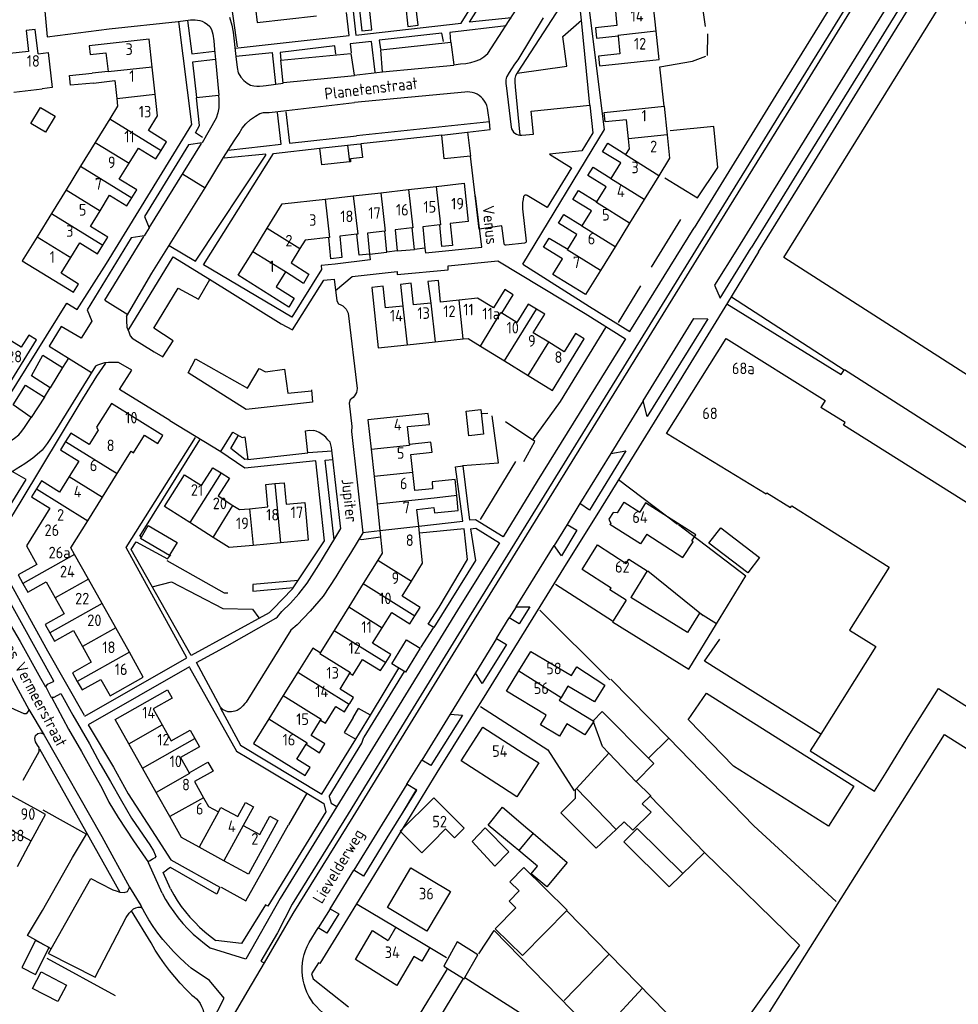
# Model space of a CAD drawing. Header units: metres. Extents: x 233874 to 239264, y 443832 to 448222.
# Tile 116 of 195: x 236666 to 236869, y 445276 to 445488. Entities that reach past the tile are written whole.
import ezdxf

# ---------------------------------------------------------------- set-up
doc = ezdxf.new("R2010")
doc.units = ezdxf.units.M
doc.header["$MEASUREMENT"] = 0
for name, color, linetype in [('BIJGEBOUW', 4, 'Continuous'), ('DAKRAND', 4, 'Continuous'), ('DAKRAND-BYG', 4, 'Continuous'), ('HEG', 253, 'Continuous'), ('HEK', 253, 'Continuous'), ('HOOFDGEBOUW', 4, 'Continuous'), ('HUISNUMMER', 253, 'Continuous'), ('KANTVERH', 253, 'Continuous'), ('OVLIJNOBJ', 253, 'Continuous'), ('RASTER', 253, 'Continuous'), ('STRAATNAAM', 253, 'Continuous'), ('TUSSENMUUR', 253, 'Continuous')]:
    doc.layers.add(name, color=color, linetype=linetype)
doc.styles.get("Standard").update_dxf_attribs({"font": 'iso.shx'})

msp = doc.modelspace()

# ---------------------------------------------------------------- linework, layer by layer
at = {"layer": 'BIJGEBOUW'}
msp.add_lwpolyline([(236772.87, 445309.72), (236767.43, 445314.21), (236770.55, 445318.08), (236775.98, 445313.44)], dxfattribs=at)
at = {"layer": 'DAKRAND'}
for p, q in [((236816.79, 445357.73), (236813.92, 445359.5)), ((236782.8, 445341.18), (236790.11, 445336.73)), ((236786.5, 445322.1), (236793.53, 445329.74)), ((236747.47, 445292.13), (236754.8, 445287.74))]:
    msp.add_line(p, q, dxfattribs=at)
for points in [[(236670.17, 445480.84), (236672.37, 445481.09), (236673.22, 445473.53), (236671.03, 445473.26)], [(236682.14, 445474.53), (236677.22, 445474.06), (236676.98, 445476.17), (236681.9, 445476.68)], [(236760.66, 445385.39), (236760.31, 445388.89), (236755.34, 445388.35), (236755.43, 445386.89)], [(236755.69, 445382.82), (236755.85, 445381.65), (236760.98, 445382.21), (236760.66, 445385.39)], [(236801.7, 445377.09), (236809.51, 445371.99), (236811.7, 445375.44), (236811.43, 445375.6), (236812.28, 445376.94), (236801.47, 445383.8), (236800.24, 445381.85)], [(236795.37, 445381.67), (236794.43, 445381.72), (236793.51, 445380.31), (236793.92, 445379.39)], [(236854.07, 445369.97), (236845.51, 445356.35), (236851.18, 445352.78), (236839.29, 445333.88)], [(236797.23, 445362.81), (236794.31, 445358.11), (236810.78, 445347.9), (236816.79, 445357.73)], [(236813.92, 445359.5), (236813.11, 445360.01), (236810.51, 445355.79), (236798.23, 445363.36)], [(236839.29, 445333.88), (236837.02, 445330.29), (236850.89, 445321.57), (236853.41, 445325.57), (236858.57, 445333.9), (236864.76, 445343.76), (236922.44, 445307.21), (236931.23, 445321.18), (236937.23, 445317.41), (236942.61, 445325.97), (236935.32, 445330.56)], [(236736.38, 445338.66), (236737.41, 445340.31), (236737.54, 445340.51)], [(236790.11, 445336.73), (236792.06, 445338.75), (236802.08, 445328.67)], [(236790.18, 445336.55), (236788.3, 445333.73), (236784.47, 445336.09), (236782.87, 445333.41), (236778.74, 445335.87), (236779.62, 445337.35), (236780, 445337.99)], [(236793.53, 445329.74), (236792.16, 445331.16), (236790.18, 445336.55)], [(236774.99, 445329.79), (236778.35, 445327.64), (236773.66, 445320.34), (236770.3, 445322.5)], [(236802.08, 445328.67), (236803.22, 445327.52), (236799.43, 445323.63)], [(236799.43, 445323.63), (236802.58, 445320.57), (236802.44, 445320.44)], [(236795.08, 445313.29), (236790.78, 445309.25), (236783.15, 445316.89), (236786.31, 445320), (236786.31, 445321.89), (236786.5, 445322.1)], [(236802.44, 445320.44), (236800.74, 445318.83), (236802.69, 445316.99), (236798.68, 445313.09), (236796.84, 445314.94), (236795.08, 445313.29)], [(236755.35, 445310.49), (236758.22, 445313.39), (236760.13, 445311.45)], [(236754.8, 445287.74), (236753.08, 445284.82), (236751.41, 445285.8)]]:
    msp.add_lwpolyline(points, dxfattribs=at)
at = {"layer": 'DAKRAND-BYG'}
for p, q in [((236757.4, 445463.28), (236762.99, 445463.88)), ((236762.99, 445463.88), (236763.61, 445458.72)), ((236731.07, 445460.42), (236737.06, 445461.08)), ((236692.51, 445376.45), (236693.98, 445378.95)), ((236738.27, 445337.48), (236739.44, 445339.42)), ((236741.99, 445337.96), (236739.44, 445339.42)), ((236738.86, 445332.79), (236741.99, 445337.96)), ((236775.98, 445313.44), (236777.13, 445312.46)), ((236774.03, 445308.76), (236772.87, 445309.72))]:
    msp.add_line(p, q, dxfattribs=at)
for points in [[(236670.71, 445469.27), (236673.86, 445467.38), (236671.78, 445463.91), (236668.63, 445465.79), (236670.71, 445469.27)], [(236763.61, 445458.72), (236757.93, 445458.18), (236757.4, 445463.28)], [(236737.46, 445457.5), (236731.48, 445456.86), (236731.07, 445460.42)], [(236737.06, 445461.08), (236739.09, 445461.3), (236739.95, 445461.39)], [(236739.95, 445461.39), (236740.27, 445458.43), (236737.67, 445458.18), (236737.72, 445457.53), (236737.46, 445457.5)], [(236765.82, 445404), (236766.41, 445398.65), (236763.29, 445398.31), (236762.7, 445403.66), (236765.82, 445404)], [(236693.98, 445378.95), (236700.21, 445375.28), (236698.68, 445372.69)], [(236815.15, 445375.11), (236817.7, 445378.43), (236826.07, 445372.01), (236823.52, 445368.68), (236815.15, 445375.11)], [(236698.68, 445372.69), (236698.55, 445372.47), (236692.32, 445376.14), (236692.51, 445376.45)], [(236746.59, 445349.08), (236749.77, 445354.25), (236752.73, 445352.43), (236749.54, 445347.26), (236746.59, 445349.08)], [(236738.27, 445337.48), (236736.35, 445334.2), (236738.86, 445332.79)], [(236766.82, 445313.61), (236771.88, 445308.44), (236768.89, 445305.35), (236763.96, 445310.7), (236766.82, 445313.61)], [(236777.13, 445312.46), (236784.51, 445306.13), (236780.12, 445300.86), (236776.73, 445303.7), (236778.1, 445305.34), (236774.03, 445308.76)], [(236768.97, 445291.82), (236774.88, 445286.04), (236784.54, 445295.81), (236775.12, 445305.03), (236772.11, 445301.97), (236774.13, 445299.98), (236771.94, 445297.76), (236773.41, 445296.32), (236768.97, 445291.82)], [(236669.65, 445281.91), (236672.6, 445287.76), (236669.6, 445289.27), (236666.65, 445283.42), (236669.65, 445281.91)], [(236674.45, 445276.08), (236668.97, 445278.93), (236670.84, 445282.52), (236676.32, 445279.66), (236674.45, 445276.08)]]:
    msp.add_lwpolyline(points, dxfattribs=at)
at = {"layer": 'HEG'}
for p, q in [((236802.75, 445434.72), (236809.07, 445445.05)), ((236800.35, 445430.73), (236795.54, 445422.78)), ((236808.55, 445379.17), (236823.12, 445368.08)), ((236801.93, 445369.16), (236813.92, 445359.5)), ((236781.99, 445366.27), (236794.32, 445358.32)), ((236778.59, 445360.62), (236793.76, 445345.61)), ((236752.87, 445352.57), (236755.59, 445356.81)), ((236677.6, 445307.18), (236680.65, 445312.24)), ((236672.08, 445285.45), (236686.82, 445277.43)), ((236748.52, 445266.59), (236758.6, 445282.99))]:
    msp.add_line(p, q, dxfattribs=at)
for points in [[(236805.58, 445454.03), (236812.65, 445449.72), (236817.07, 445456.25), (236816.21, 445465.14), (236806.78, 445464.17)], [(236698, 445371.38), (236710.39, 445364.42), (236711.17, 445364.41)], [(236765.78, 445339.83), (236780.33, 445330.45), (236786.01, 445321.59)]]:
    msp.add_lwpolyline(points, dxfattribs=at)
at = {"layer": 'HEK'}
for p, q in [((236814.85, 445485.19), (236814.73, 445480.51)), ((236819.99, 445428.35), (236844.35, 445412.57)), ((236771.2, 445401.41), (236777.11, 445397.43)), ((236765.78, 445380.22), (236773.44, 445392.74)), ((236795.63, 445388.91), (236808.34, 445379.26)), ((236728.26, 445321.08), (236724.3, 445314.25)), ((236671.21, 445317.52), (236680.65, 445312.24)), ((236671.11, 445295.78), (236677.6, 445307.18)), ((236739.14, 445297.13), (236747.47, 445292.13)), ((236784.4, 445295.67), (236816.54, 445262.87)), ((236754.8, 445287.74), (236758.4, 445285.59)), ((236783.86, 445276.32), (236793.48, 445286.26)), ((236791.26, 445268.71), (236800.77, 445278.99))]:
    msp.add_line(p, q, dxfattribs=at)
for points in [[(236713.32, 445515.01), (236708.68, 445514.57), (236713.18, 445482.33)], [(236788.57, 445499.58), (236812.15, 445502.05), (236814.33, 445486.74)], [(236805.45, 445469.52), (236804.55, 445478.02), (236811.58, 445479.23), (236814.48, 445480.3)], [(236777.11, 445397.43), (236783.06, 445405.74), (236792.87, 445421.74)], [(236761.86, 445391.88), (236769.65, 445392.5), (236768.3, 445402.6)], [(236766.01, 445403.12), (236767.33, 445403.22), (236767.38, 445403.19)], [(236775.13, 445392.74), (236777.54, 445397.1), (236777.11, 445397.43)], [(236802.44, 445320.44), (236814.2, 445308.26), (236834.7, 445288.31), (236816.58, 445262.93), (236816.54, 445262.87)], [(236814.25, 445308.36), (236806.54, 445300.86), (236796.75, 445310.58), (236799.63, 445313.5), (236809.47, 445303.73)], [(236672.99, 445287.47), (236667.89, 445290.35), (236671.11, 445295.78)], [(236765.45, 445286.37), (236768.73, 445291.42), (236796.61, 445262.89)]]:
    msp.add_lwpolyline(points, dxfattribs=at)
at = {"layer": 'HOOFDGEBOUW'}
for p, q in [((236803.73, 445485.71), (236803.08, 445491.69)), ((236685.3, 445477.05), (236681.9, 445476.68)), ((236695.5, 445472.11), (236694.85, 445477.93)), ((236664.92, 445472.56), (236671.03, 445473.26)), ((236805.45, 445469.52), (236806.1, 445463.34)), ((236685.69, 445466.82), (236682.53, 445461.69)), ((236682.53, 445461.69), (236679.38, 445456.59)), ((236806.1, 445463.34), (236806.63, 445458.32)), ((236806.63, 445458.32), (236804.29, 445454.51)), ((236679.38, 445456.59), (236676.22, 445451.45)), ((236804.29, 445454.51), (236801.15, 445449.4)), ((236676.22, 445451.45), (236673.08, 445446.37)), ((236744.26, 445450.83), (236750.22, 445451.51)), ((236750.22, 445451.51), (236756.18, 445452.18)), ((236756.18, 445452.18), (236762.27, 445452.88)), ((236762.27, 445452.88), (236763.12, 445444.59)), ((236732.21, 445449.46), (236738.3, 445450.16)), ((236738.3, 445450.16), (236744.26, 445450.83)), ((236801.15, 445449.4), (236798, 445444.28)), ((236673.08, 445446.37), (236669.98, 445441.33)), ((236716.55, 445438.05), (236719.68, 445443.15)), ((236798, 445444.28), (236794.86, 445439.17)), ((236794.86, 445439.17), (236791.72, 445434.05)), ((236755.97, 445418.59), (236762.04, 445419.23)), ((236749.9, 445417.95), (236755.97, 445418.59)), ((236765.75, 445417.71), (236770.99, 445414.48)), ((236770.99, 445414.48), (236776.11, 445411.33)), ((236840.26, 445405.96), (236839.31, 445404.46)), ((236696.05, 445396.67), (236697.11, 445398.37)), ((236742.15, 445395.41), (236742.79, 445389.49)), ((236684.07, 445385.03), (236687.26, 445390.16)), ((236742.79, 445389.49), (236743.43, 445383.55)), ((236680.91, 445379.97), (236684.07, 445385.03)), ((236743.43, 445383.55), (236744.04, 445377.87)), ((236708, 445376.35), (236702.94, 445379.56)), ((236722.57, 445375.19), (236716.64, 445374.63)), ((236728.57, 445375.75), (236722.57, 445375.19)), ((236681.06, 445367.33), (236678.08, 445372.65)), ((236743.59, 445371.43), (236740.45, 445366.4)), ((236684.01, 445362.09), (236681.06, 445367.33)), ((236740.45, 445366.4), (236737.3, 445361.36)), ((236686.95, 445356.84), (236684.01, 445362.09)), ((236737.3, 445361.36), (236734.13, 445356.27)), ((236689.92, 445351.54), (236686.95, 445356.84)), ((236734.13, 445356.27), (236731.11, 445351.42)), ((236744.2, 445347.58), (236745.29, 445349.31)), ((236726.3, 445347.24), (236723.16, 445342.2)), ((236784.67, 445344.26), (236783.18, 445341.81)), ((236723.16, 445342.2), (236720.02, 445337.16)), ((236783.18, 445341.81), (236782.8, 445341.18)), ((236692.75, 445326.54), (236689.8, 445331.78)), ((236695.71, 445321.28), (236692.75, 445326.54)), ((236698.66, 445316.04), (236695.71, 445321.28)), ((236671.79, 445316.53), (236670.13, 445317.43)), ((236668.69, 445310.83), (236671.79, 445316.53)), ((236760.13, 445311.45), (236762.24, 445313.55)), ((236665.7, 445305.3), (236668.69, 445310.83)), ((236710.32, 445306.53), (236704.98, 445309.46)), ((236742.43, 445291.45), (236745.82, 445289.32)), ((236747.47, 445292.13), (236745.82, 445289.32)), ((236762.41, 445281.26), (236765.18, 445286.21)), ((236762.41, 445281.26), (236785.44, 445266.63))]:
    msp.add_line(p, q, dxfattribs=at)
for points in [[(236744.77, 445499.45), (236738.7, 445498.78), (236740.12, 445485.78), (236742.32, 445486.03), (236741.82, 445490.63), (236745.69, 445491.05)], [(236907.89, 445463.2), (236898.71, 445448.39), (236900.53, 445447.22), (236898.18, 445443.42), (236896.32, 445444.61), (236877.47, 445414.17), (236883.53, 445410.28), (236880.47, 445405.34), (236831.33, 445436.82), (236870.19, 445499.58), (236878.36, 445494.34), (236874.63, 445488.33), (236872.07, 445489.97), (236870.55, 445487.52), (236879.63, 445481.7), (236886.17, 445492.26), (236896.33, 445485.97)], [(236716.82, 445493.7), (236717.49, 445487.59), (236730.37, 445489.02)], [(236745.69, 445491.05), (236749.56, 445491.47), (236750.08, 445486.76), (236752.29, 445487), (236751.77, 445491.78)], [(236794.85, 445490.74), (236795.26, 445486.95), (236790.6, 445486.44), (236790.84, 445484.22), (236795.5, 445484.73)], [(236670.17, 445480.84), (236669.57, 445486.1), (236667.62, 445485.88), (236668.14, 445481.34), (236664.08, 445480.88)], [(236795.5, 445484.73), (236795.92, 445480.82), (236791.27, 445480.32), (236791.49, 445478.22), (236804.39, 445479.62), (236803.73, 445485.71)], [(236694.85, 445477.93), (236694.17, 445484.01), (236681.24, 445482.57), (236681.45, 445480.7), (236684.85, 445481.08), (236685.3, 445477.05)], [(236682.14, 445474.53), (236686.73, 445475.05), (236687.17, 445471.18)], [(236687.17, 445471.18), (236687.35, 445469.52), (236685.69, 445466.82)], [(236696.77, 445459.97), (236697.93, 445461.84), (236694.05, 445464.24), (236696.02, 445467.44), (236695.5, 445472.11)], [(236797.73, 445462.48), (236797.3, 445466.59), (236792.73, 445466.12), (236792.52, 445468.17), (236805.45, 445469.52)], [(236797.2, 445459.11), (236797.95, 445460.34), (236797.73, 445462.48)], [(236689.83, 445457.19), (236691.85, 445460.47), (236695.64, 445458.13), (236696.77, 445459.97)], [(236794.04, 445453.93), (236796.08, 445457.26), (236792.13, 445459.68), (236793.27, 445461.53), (236797.2, 445459.11)], [(236690.47, 445449.74), (236691.51, 445451.44), (236687.73, 445453.78), (236689.83, 445457.19)], [(236790.92, 445448.85), (236792.92, 445452.1), (236788.96, 445454.53), (236790.09, 445456.35), (236794.04, 445453.93)], [(236787.74, 445443.68), (236789.73, 445446.91), (236785.75, 445449.35), (236786.95, 445451.29), (236790.92, 445448.85)], [(236683.56, 445446.93), (236685.64, 445450.3), (236689.38, 445447.99), (236690.47, 445449.74)], [(236719.68, 445443.15), (236722.91, 445448.41), (236732.21, 445449.46)], [(236684.19, 445439.52), (236685.25, 445441.23), (236681.48, 445443.56), (236683.56, 445446.93)], [(236763.12, 445444.59), (236759.23, 445444.15), (236759.71, 445439.43), (236757.46, 445439.18), (236756.98, 445443.89)], [(236784.62, 445438.6), (236786.6, 445441.82), (236782.63, 445444.26), (236783.77, 445446.12), (236787.74, 445443.68)], [(236745.1, 445442.54), (236741.37, 445442.12), (236741.83, 445437.56), (236739.56, 445437.31), (236739.09, 445441.86)], [(236751.02, 445443.21), (236747.32, 445442.79), (236747.78, 445438.24), (236745.56, 445437.99), (236745.1, 445442.54)], [(236756.98, 445443.89), (236753.31, 445443.47), (236753.78, 445438.84), (236751.49, 445438.58), (236751.02, 445443.21)], [(236669.98, 445441.33), (236666.77, 445436.12), (236677.8, 445429.32), (236678.91, 445431.11), (236675.17, 445433.42), (236677.28, 445436.83)], [(236732.99, 445441.17), (236727.88, 445440.59), (236726.77, 445438.8)], [(236739.09, 445441.86), (236735.35, 445441.44), (236735.82, 445436.8), (236733.46, 445436.53), (236732.99, 445441.17)], [(236791.72, 445434.05), (236788.5, 445428.81), (236781.41, 445433.17), (236783.48, 445436.55), (236779.42, 445439.04), (236780.65, 445441.04), (236784.62, 445438.6)], [(236677.28, 445436.83), (236679.23, 445440), (236683.04, 445437.65), (236684.19, 445439.52)], [(236726.77, 445438.8), (236724.85, 445435.66), (236728.72, 445433.2), (236727.51, 445431.23), (236723.61, 445433.72)], [(236723.61, 445433.72), (236721.64, 445430.51), (236725.54, 445428.03), (236724.34, 445426.08), (236713.45, 445433.01), (236716.55, 445438.05)], [(236761.15, 445427.62), (236757.17, 445427.2), (236756.67, 445431.88), (236754.43, 445431.65), (236755.08, 445426.98)], [(236749.02, 445426.34), (236745.22, 445425.93), (236744.72, 445430.62), (236742.31, 445430.36), (236743.69, 445417.29), (236749.9, 445417.95)], [(236755.08, 445426.98), (236751.29, 445426.58), (236750.79, 445431.26), (236748.52, 445431.02), (236749.02, 445426.34)], [(236770.41, 445424.81), (236772.85, 445428.77), (236771.03, 445429.89), (236768.59, 445425.93), (236765.15, 445428.04), (236761.15, 445427.62)], [(236777.88, 445425.68), (236776.1, 445426.77), (236773.66, 445422.81), (236770.41, 445424.81)], [(236780.53, 445418.51), (236777.19, 445420.57), (236779.66, 445424.58), (236777.88, 445425.68)], [(236657.81, 445411.14), (236663.03, 445407.94), (236669.85, 445419.07)], [(236669.85, 445419.07), (236668.18, 445420.09), (236666.56, 445417.44), (236662.89, 445419.68), (236662.22, 445418.59)], [(236762.04, 445419.23), (236763.1, 445419.34), (236765.75, 445417.71)], [(236776.11, 445411.33), (236781.35, 445408.11), (236788.19, 445419.23)], [(236788.19, 445419.23), (236786.3, 445420.4), (236783.87, 445416.46), (236780.53, 445418.51)], [(236827.67, 445386.03), (236827.48, 445385.72), (236805.99, 445398.79), (236818.85, 445419.33), (236840.26, 445405.96)], [(236697.11, 445398.37), (236686.02, 445405.29), (236682.82, 445400.16), (236683.18, 445399.53), (236681.23, 445396.41), (236677.24, 445398.9), (236676.12, 445397.11)], [(236886.13, 445374.23), (236844.21, 445400.61), (236844.56, 445401.16), (236839.31, 445404.46)], [(236750.45, 445396.45), (236750.04, 445400.29), (236754.73, 445400.79), (236754.47, 445403.14), (236741.47, 445401.74), (236742.15, 445395.41)], [(236687.26, 445390.16), (236690.29, 445395.02), (236690.78, 445394.66), (236693.16, 445398.48), (236696.05, 445396.67)], [(236676.12, 445397.11), (236675.01, 445395.32), (236678.99, 445392.83), (236676.91, 445389.5)], [(236751.17, 445390.39), (236750.75, 445394.3), (236755.31, 445394.79), (236755.08, 445396.95), (236750.45, 445396.45)], [(236702.94, 445379.56), (236697.49, 445383.01), (236701.84, 445389.89), (236705.51, 445387.57), (236707.95, 445391.43), (236709.73, 445390.3)], [(236676.91, 445389.5), (236674.84, 445386.17), (236670.95, 445388.59), (236669.87, 445386.86)], [(236709.73, 445390.3), (236711.51, 445389.18), (236709.06, 445385.32), (236712.28, 445383.28)], [(236755.43, 445386.89), (236751.6, 445386.48), (236751.17, 445390.39)], [(236715.89, 445382.57), (236719.83, 445382.94), (236719.38, 445387.81), (236721.37, 445388)], [(236721.37, 445388), (236723.36, 445388.18), (236723.79, 445383.52), (236727.8, 445383.89), (236728.57, 445375.75)], [(236669.87, 445386.86), (236668.79, 445385.12), (236672.74, 445382.65), (236667.67, 445374.53), (236669.91, 445370.54), (236665.85, 445368.26), (236666.9, 445366.38)], [(236827.67, 445386.03), (236832.77, 445382.82), (236833.02, 445383.21), (236854.07, 445369.97)], [(236712.28, 445383.28), (236713.72, 445382.36), (236715.89, 445382.57)], [(236795.37, 445381.67), (236796.85, 445384), (236800.24, 445381.85)], [(236752.42, 445378.77), (236752.03, 445382.42), (236755.69, 445382.82)], [(236678.08, 445372.65), (236677.26, 445374.11), (236680.91, 445379.97)], [(236750.84, 445366.9), (236753.28, 445370.82), (236752.42, 445378.77)], [(236801.7, 445377.09), (236800.34, 445374.96), (236793.76, 445379.13), (236793.92, 445379.39)], [(236744.04, 445377.87), (236744.56, 445372.99), (236743.59, 445371.43)], [(236716.64, 445374.63), (236711.48, 445374.15), (236708, 445376.35)], [(236797.23, 445362.81), (236793.76, 445365.04), (236793.99, 445365.42), (236787.78, 445369.41), (236791.06, 445374.73), (236797.27, 445370.74), (236797.85, 445371.68), (236801.8, 445369.15), (236798.23, 445363.36)], [(236666.9, 445366.38), (236667.95, 445364.51), (236671.94, 445366.75), (236673.87, 445363.3)], [(236751.59, 445359.42), (236752.73, 445361.24), (236748.82, 445363.67), (236750.84, 445366.9)], [(236673.87, 445363.3), (236675.8, 445359.85), (236671.74, 445357.58), (236672.75, 445355.77)], [(236744.55, 445356.82), (236746.64, 445360.17), (236750.54, 445357.73), (236751.59, 445359.42)], [(236672.75, 445355.77), (236673.76, 445353.98), (236677.82, 445356.26), (236679.75, 445352.82)], [(236745.29, 445349.31), (236746.37, 445351.05), (236742.47, 445353.49), (236744.55, 445356.82)], [(236679.75, 445352.82), (236681.68, 445349.39), (236677.62, 445347.11), (236678.65, 445345.26)], [(236678.65, 445345.26), (236679.69, 445343.42), (236683.75, 445345.7), (236685.73, 445342.17), (236692.92, 445346.2), (236689.92, 445351.54)], [(236731.11, 445351.42), (236729.53, 445352.41), (236726.3, 445347.24)], [(236774.09, 445347.53), (236776.65, 445351.72), (236785.41, 445346.5)], [(236737.58, 445347.03), (236738.18, 445346.62), (236740.3, 445350.01), (236744.2, 445347.58)], [(236737.54, 445340.51), (236738.34, 445341.8), (236735.44, 445343.61), (236737.58, 445347.03)], [(236780, 445337.99), (236771.41, 445343.12), (236774.09, 445347.53)], [(236785.41, 445346.5), (236786.58, 445348.42), (236792.62, 445344.47)], [(236689.8, 445331.78), (236686.82, 445337.06), (236698.13, 445343.43), (236699.15, 445341.61), (236695.06, 445339.31), (236697.01, 445335.85)], [(236792.62, 445344.47), (236790.4, 445340.84), (236784.67, 445344.26)], [(236731.23, 445336.86), (236732.27, 445336.22), (236734.52, 445339.82), (236736.38, 445338.66)], [(236720.02, 445337.16), (236716.71, 445331.87), (236727.86, 445324.92), (236728.95, 445326.67), (236726.08, 445328.46), (236728.08, 445331.67)], [(236728.08, 445331.67), (236730.99, 445329.85), (236732.17, 445331.75), (236729.2, 445333.6), (236731.23, 445336.86)], [(236697.01, 445335.85), (236698.95, 445332.4), (236703.04, 445334.7), (236704.06, 445332.9)], [(236770.3, 445322.5), (236761.6, 445328.1), (236766.28, 445335.39), (236774.99, 445329.79)], [(236704.06, 445332.9), (236705.07, 445331.11), (236700.97, 445328.8), (236702.82, 445325.52)], [(236838.28, 445249.56), (236820.15, 445260.99), (236866.02, 445333.8), (236891.49, 445317.76)], [(236702.82, 445325.52), (236706.87, 445327.8), (236707.98, 445325.84), (236704, 445323.6), (236705.95, 445320.13)], [(236670.13, 445317.43), (236664.04, 445320.73), (236660.95, 445315.03)], [(236705.95, 445320.13), (236707.02, 445318.23), (236709.15, 445317.06)], [(236709.15, 445317.06), (236709.69, 445318.04), (236713.34, 445316.04), (236715.02, 445319.11), (236716.74, 445318.17), (236714.52, 445314.12)], [(236762.24, 445313.55), (236755.69, 445320.14), (236748.44, 445312.93), (236753.09, 445308.25), (236755.35, 445310.49)], [(236704.98, 445309.46), (236701.2, 445311.53), (236698.66, 445316.04)], [(236722.01, 445315.19), (236715.66, 445303.6), (236710.32, 445306.53)], [(236714.52, 445314.12), (236718.08, 445312.17), (236720.26, 445316.15), (236722.01, 445315.19)], [(236759.3, 445299.89), (236754.21, 445291.33), (236745.65, 445296.43), (236750.74, 445304.98), (236759.3, 445299.89)], [(236751.41, 445285.8), (236747.73, 445279.54), (236738.74, 445285.17), (236742.43, 445291.45)], [(236765.18, 445286.21), (236760.75, 445289.02), (236757.83, 445283.77), (236759.1, 445282.96), (236762.13, 445281.04)], [(236777.66, 445253.89), (236754.52, 445268.59), (236762.13, 445281.04)]]:
    msp.add_lwpolyline(points, dxfattribs=at)
at = {"layer": 'KANTVERH'}
for p, q in [((236671.46, 445491.63), (236672.15, 445484.48)), ((236767.36, 445480.88), (236774.35, 445491.68)), ((236779.34, 445488.58), (236773.83, 445479.51)), ((236789.38, 445469.75), (236787.6, 445488.14)), ((236672.15, 445484.48), (236685.52, 445486.24)), ((236708.52, 445479.63), (236709.21, 445471.88)), ((236744.61, 445476.91), (236760.01, 445478.37)), ((236723.22, 445474.65), (236738.56, 445476.16)), ((236762.36, 445472.55), (236738.55, 445470.32)), ((236771.32, 445473.97), (236772.41, 445465)), ((236773.3, 445473.71), (236774.3, 445463.24)), ((236767.7, 445466.11), (236767.39, 445468.59)), ((236767.7, 445466.11), (236738.98, 445463.1)), ((236757.4, 445463.28), (236739.95, 445461.39)), ((236774.3, 445463.24), (236774.69, 445463.25)), ((236694.16, 445443.26), (236705.47, 445461.44)), ((236701.42, 445454.92), (236706.25, 445451.91)), ((236775.08, 445450), (236774.98, 445449.36)), ((236774.84, 445447.33), (236775.63, 445440.35)), ((236684.59, 445427.61), (236693.01, 445441.39)), ((236747.78, 445438.24), (236751.49, 445438.58)), ((236775.27, 445439.93), (236771.3, 445439.48)), ((236741.83, 445437.56), (236745.56, 445437.99)), ((236684.59, 445427.61), (236689.57, 445424.54)), ((236734.75, 445427.48), (236735.13, 445426.8)), ((236737.18, 445424.8), (236739.12, 445408.54)), ((236676.77, 445415.07), (236681.75, 445412)), ((236671.6, 445406.69), (236672.79, 445408.71)), ((236737.6, 445406.1), (236737.38, 445405.36)), ((236800.9, 445405.87), (236793.93, 445394.5)), ((236728.5, 445394.72), (236733.7, 445395.09)), ((236793.93, 445394.5), (236787.22, 445383.67)), ((236787.22, 445383.67), (236784.5, 445379.17)), ((236784.5, 445379.17), (236781.7, 445374.64)), ((236740.33, 445377.41), (236744.04, 445377.87)), ((236773.48, 445361.38), (236781.7, 445374.64)), ((236773.48, 445361.38), (236771.97, 445358.97)), ((236769.26, 445354.5), (236771.97, 445358.97)), ((236769.26, 445354.5), (236764.72, 445347.14)), ((236749.29, 445347.41), (236740.6, 445333.18)), ((236741.99, 445337.96), (236748.13, 445348.13)), ((236764.72, 445347.14), (236759.25, 445338.19)), ((236759.25, 445338.19), (236753.12, 445328.21)), ((236733.09, 445320.38), (236740.16, 445331.93)), ((236740.16, 445331.93), (236740.6, 445333.18)), ((236670.52, 445330.7), (236687.83, 445299.76)), ((236749.87, 445323.05), (236753.12, 445328.21)), ((236748.72, 445316.4), (236752.02, 445321.95)), ((236751.97, 445321.78), (236749.87, 445323.05)), ((236728.26, 445321.08), (236731.96, 445318.85)), ((236696.96, 445299.53), (236694.1, 445305.94)), ((236733.27, 445296.14), (236738.38, 445304.51)), ((236694.6, 445288.76), (236690.35, 445295.72)), ((236733.27, 445296.14), (236730.71, 445292.02)), ((236728.73, 445288.84), (236730.71, 445292.02)), ((236672.42, 445286.48), (236672.99, 445287.47)), ((236672.42, 445286.48), (236682.49, 445281.38))]:
    msp.add_line(p, q, dxfattribs=at)
for points in [[(236735.84, 445512.24), (236738.85, 445484.88), (236761.63, 445487.47), (236782.43, 445520.96), (236777.22, 445567.2)], [(236774.92, 445435.43), (236792.54, 445464.47), (236788.21, 445499.6), (236789.89, 445502.57), (236791.82, 445505.11), (236792.81, 445507.02), (236793.23, 445508.18), (236793.65, 445509.38), (236793.92, 445510.53), (236794.14, 445511.88), (236794.22, 445512.88), (236794.2, 445513.72), (236794.17, 445514.67), (236793.73, 445518.59), (236792.7, 445528.42), (236790.63, 445546.48), (236790.75, 445547.73)], [(236861.32, 445523.28), (236846.79, 445499.75), (236830.2, 445472.83), (236811.94, 445443.28)], [(236866.68, 445524.18), (236850.28, 445497.6), (236833.68, 445470.67), (236815.43, 445441.13)], [(236864.51, 445523), (236849.2, 445498.22), (236832.61, 445471.3), (236814.36, 445441.75)], [(236861.63, 445504.06), (236863.15, 445504.22), (236864.74, 445504.48), (236850.38, 445481.16), (236836.57, 445458.85), (236824.29, 445438.95)], [(236825.86, 445438.03), (236837.99, 445457.7), (236853.61, 445482.99), (236866.8, 445504.32)], [(236772.51, 445488.59), (236763.37, 445487.71), (236772.43, 445502.01), (236778.55, 445498.28)], [(236861.63, 445504.06), (236845.04, 445477.14), (236821.31, 445438.81)], [(236787.6, 445488.14), (236786.69, 445496.72), (236773.88, 445476.91), (236773.64, 445476.55), (236773.35, 445476.1), (236773.21, 445475.5), (236773.23, 445474.75), (236773.3, 445473.71)], [(236712.79, 445482.07), (236737.41, 445484.8), (236736.85, 445489.73)], [(236676.39, 445426.95), (236678.66, 445425.57), (236684.94, 445435.57), (236703.38, 445465.57), (236700.58, 445487.8)], [(236685.52, 445486.24), (236700.46, 445487.79), (236703.09, 445488.16), (236704.14, 445488.18), (236705.13, 445488.05), (236705.64, 445487.87), (236706.14, 445487.63), (236706.75, 445487.25), (236707.26, 445486.71), (236707.62, 445486.07), (236707.94, 445485.09), (236708.13, 445483.65), (236708.27, 445481.76), (236708.52, 445479.63), (236703.56, 445479.06), (236704.44, 445471.37), (236709.2, 445471.88), (236709.23, 445470.98), (236709.25, 445470.09), (236709.22, 445469.14), (236709.05, 445468.09), (236708.63, 445466.94), (236705.62, 445461.64), (236702.69, 445461.17), (236693.21, 445445.72), (236694.16, 445443.26), (236693.11, 445441.49), (236690.33, 445441.07)], [(236702.46, 445488.07), (236703.42, 445480.85), (236708.3, 445481.43)], [(236711.54, 445488.76), (236712.08, 445487.03), (236712.36, 445485.54), (236712.89, 445480.23), (236713.19, 445477.85), (236713.42, 445476.71), (236713.99, 445475.78), (236714.65, 445475.09), (236715.36, 445474.47), (236716.07, 445474.08), (236716.77, 445473.95), (236717.42, 445473.87), (236718.06, 445473.88), (236718.81, 445473.9), (236719.45, 445474.02), (236723.17, 445474.5), (236722.66, 445479.47), (236737.75, 445480.92), (236738.51, 445476.21), (236744.61, 445476.96), (236744.25, 445481.72), (236759.34, 445483.33), (236760.05, 445478.47), (236761.44, 445478.7), (236762.64, 445478.78), (236763.67, 445478.95), (236764.66, 445479.23), (236765.65, 445479.6), (236766.53, 445480.17), (236767.36, 445480.88)], [(236757.8, 445483.49), (236757.45, 445485.33), (236743.85, 445483.8), (236744.15, 445481.82)], [(236771.35, 445486.9), (236759.14, 445485.41), (236759.29, 445483.43)], [(236743.02, 445476.87), (236742.22, 445483.52), (236737.65, 445482.96), (236737.85, 445481.02)], [(236712.88, 445480.33), (236720.73, 445481.11), (236721.49, 445474.36)], [(236734.52, 445480.79), (236734.33, 445482.53), (236722.47, 445481.15), (236722.61, 445479.47)], [(236773.83, 445479.51), (236773.13, 445478.57), (236772.48, 445477.6)], [(236772.48, 445477.6), (236771.96, 445476.77), (236771.48, 445475.93)], [(236771.32, 445475.55), (236771.24, 445475.16), (236771.22, 445474.76), (236771.24, 445474.36), (236771.32, 445473.97)], [(236771.48, 445475.93), (236771.39, 445475.74), (236771.32, 445475.55)], [(236767.39, 445468.59), (236767.31, 445469.13), (236767.15, 445469.66), (236766.93, 445470.17), (236766.66, 445470.64), (236766.32, 445471.08), (236765.93, 445471.47), (236765.5, 445471.81), (236765.03, 445472.09), (236764.53, 445472.32), (236764, 445472.48), (236763.46, 445472.57), (236762.91, 445472.6), (236762.36, 445472.55)], [(236689.3, 445424.09), (236694.79, 445433.47), (236706.25, 445451.9), (236710.27, 445458.42), (236712.58, 445462.01), (236713.63, 445463.63), (236714.3, 445464.79), (236715.07, 445465.7), (236716.05, 445466.62), (236717.13, 445467.34), (236718.11, 445467.91), (236718.9, 445468.13), (236720.09, 445468.16), (236721.43, 445468.29), (236738.55, 445470.32)], [(236705.74, 445462.74), (236704.22, 445463.8), (236705.08, 445465.36), (236704.44, 445471.32)], [(236711.28, 445460.04), (236722.69, 445461.35), (236721.93, 445468.15)], [(236723.72, 445468.34), (236724.48, 445461.5), (236738.98, 445463.1)], [(236774.69, 445463.25), (236777.24, 445463.51), (236776.72, 445468.43), (236789.38, 445469.75)], [(236789.38, 445469.75), (236790.05, 445463.79), (236787.69, 445459.89), (236780.69, 445459.13), (236785.44, 445456.21), (236780.15, 445447.61), (236775.89, 445450.21)], [(236762.99, 445463.88), (236767.9, 445464.49), (236767.7, 445466.11)], [(236772.41, 445465), (236772.51, 445464.62), (236772.67, 445464.26), (236772.9, 445463.93), (236773.2, 445463.66), (236773.53, 445463.45), (236773.91, 445463.31), (236774.3, 445463.24)], [(236741.83, 445437.56), (236741.96, 445436.35), (236734.41, 445435.36), (236731.38, 445435.14), (236731.4, 445434.24), (236724.98, 445423.94), (236705.9, 445435.22), (236721.05, 445459.32), (236731.07, 445460.42)], [(236698.5, 445439.44), (236704.19, 445436.03), (236719.37, 445458.93), (236719.36, 445459.18), (236710.42, 445458.32)], [(236770.88, 445439.84), (236770.42, 445443.65), (236765.51, 445442.98), (236763.61, 445458.72)], [(236632.53, 445454.68), (236636.85, 445417.45), (236661.15, 445402.56), (236676.39, 445426.95)], [(236753.78, 445438.84), (236753.88, 445437.83), (236766.07, 445439.1), (236764.71, 445450.17)], [(236774.98, 445449.36), (236774.88, 445448.69), (236774.83, 445448.01), (236774.84, 445447.33)], [(236775.89, 445450.21), (236775.72, 445450.3), (236775.53, 445450.32), (236775.35, 445450.27), (236775.19, 445450.16), (236775.08, 445450)], [(236774.92, 445435.43), (236789.31, 445426.26), (236798.08, 445420.84), (236811.94, 445443.28)], [(236690.33, 445441.07), (236680.8, 445425.52), (236681.81, 445423.05), (236679.5, 445419.42), (236675.17, 445421.9), (236672.58, 445417.66), (236676.77, 445415.07), (236675.48, 445413.05)], [(236814.36, 445441.75), (236796.66, 445413.11), (236780.46, 445386.95), (236763.33, 445359.24), (236750.09, 445337.67), (236737.15, 445316.65), (236725.07, 445297.16), (236721.91, 445290.95), (236718.34, 445284.85), (236719.02, 445284.45)], [(236815.43, 445441.13), (236796.13, 445409.91), (236781.55, 445386.33), (236764.43, 445358.64), (236751.19, 445337.1), (236738.17, 445316.03), (236725.24, 445295.09), (236719.02, 445284.45)], [(236775.63, 445440.35), (236775.62, 445440.2), (236775.54, 445440.06), (236775.42, 445439.97), (236775.27, 445439.93)], [(236771.3, 445439.48), (236771.14, 445439.49), (236771.01, 445439.57), (236770.92, 445439.69), (236770.88, 445439.84)], [(236821.31, 445438.81), (236816.36, 445430.89), (236817.55, 445428.07), (236824.29, 445438.95)], [(236689.68, 445421.04), (236699.34, 445437.01), (236707.22, 445432.12), (236722.72, 445422.54), (236725.19, 445421.21), (236731.9, 445431.97), (236734.19, 445432.17), (236734.75, 445427.48)], [(236825.86, 445438.03), (236819.13, 445427.05), (236803.28, 445401.29), (236790.9, 445381.25), (236784.64, 445371.23), (236767.08, 445342.79), (236756.31, 445325.6), (236742.08, 445302.22), (236733.96, 445289.01), (236731.04, 445284.3), (236730.78, 445284.46), (236729.29, 445282.09), (236729.61, 445280.98), (236737.26, 445274.92)], [(236734.48, 445429.7), (236738.08, 445432.73), (236747.78, 445433.78), (236747.8, 445433.19), (236758.82, 445434.14), (236758.79, 445435.02), (236769.56, 445436.11)], [(236769.56, 445436.11), (236788.37, 445424.73), (236797.14, 445419.29), (236778.05, 445388.51), (236770.7, 445376.47), (236764.67, 445380.15), (236763.43, 445380.1)], [(236689.3, 445424.1), (236689.25, 445423.16), (236689.39, 445421.81), (236689.79, 445420.77), (236690.08, 445419.92), (236690.48, 445419.42), (236695.24, 445416.48), (236697.17, 445415.38), (236699.37, 445418.85), (236695.16, 445421.55), (236700.45, 445430.22), (236704.81, 445427.83), (236707.26, 445432.09)], [(236735.13, 445426.8), (236735.59, 445426.62), (236736.02, 445426.37), (236736.4, 445426.05), (236736.73, 445425.68), (236736.99, 445425.26), (236737.18, 445424.8)], [(236819.02, 445426.84), (236843.73, 445411.55), (236844.4, 445412.67), (236875.39, 445392.83)], [(236800.9, 445405.87), (236811.89, 445423.66), (236814.9, 445423.62), (236801.81, 445402.48), (236800.9, 445405.87)], [(236672.79, 445408.71), (236668.75, 445411.25), (236671.18, 445415.73), (236675.48, 445413.05), (236672.79, 445408.71)], [(236729.23, 445408.26), (236729.45, 445405.58), (236715.15, 445403.99), (236702.62, 445411.91), (236704.19, 445414.98), (236715.44, 445408.58), (236717.98, 445412.82), (236719.34, 445412.16), (236723.46, 445412.7), (236724.13, 445407.54), (236729.24, 445408.06)], [(236680.24, 445337.88), (236672.28, 445351.81), (236660.13, 445373.76), (236666.72, 445384.52), (236679.3, 445405.35), (236682.9, 445411.2), (236684.8, 445414.03)], [(236698.67, 445401.61), (236687.76, 445408.3), (236690.46, 445412.47), (236687.58, 445414.12), (236686.44, 445414.17), (236685.39, 445414.17), (236684.55, 445414.08), (236683.7, 445413.78), (236683.01, 445413.54), (236682.61, 445413.39), (236678.72, 445407.09), (236673.82, 445399.16), (236672.17, 445396.63), (236671.03, 445395.24), (236669.98, 445394.25), (236669.08, 445393.51), (236667.29, 445392.27), (236665.45, 445391.13), (236663.91, 445390.1)], [(236668.72, 445402.29), (236664.77, 445405.03), (236667.46, 445409.22), (236671.6, 445406.69), (236668.72, 445402.29)], [(236739.12, 445408.54), (236739.06, 445408.11), (236738.95, 445407.7), (236738.77, 445407.31), (236738.55, 445406.95), (236738.27, 445406.62), (236737.95, 445406.34), (236737.6, 445406.1)], [(236737.38, 445405.36), (236737.99, 445400.31), (236737.9, 445399.24), (236740.33, 445377.37), (236737.67, 445372.98), (236736.19, 445370.61), (236734.53, 445367.88), (236731.76, 445363.64), (236728.94, 445360.42), (236726.17, 445357.46), (236724.79, 445356.32), (236718.66, 445346.43), (236715.11, 445340.77), (236714.87, 445340.52), (236714.45, 445339.96), (236713.83, 445339.44), (236713.22, 445338.97), (236712.68, 445338.8), (236711.95, 445338.72), (236711.16, 445338.69), (236710.16, 445339.09), (236709.6, 445339.71), (236704.38, 445349.32), (236711.01, 445352.94), (236721.53, 445358.93), (236721.91, 445359.2)], [(236663.48, 445396.69), (236665.09, 445397.82), (236666.02, 445398.49), (236666.65, 445399.3), (236667.23, 445400.11), (236668.72, 445402.29)], [(236698.67, 445401.61), (236709.68, 445394.92), (236712.23, 445399.09), (236712.26, 445399.07)], [(236680.29, 445337.78), (236702.33, 445350.33), (236689.19, 445374.22), (236704.22, 445397.92)], [(236715.34, 445393.24), (236714.85, 445393.22), (236711.85, 445395.6), (236713.41, 445398.28)], [(236712.23, 445399.09), (236714.3, 445397.97), (236714.89, 445398.09), (236715.49, 445393.2), (236728.45, 445394.67), (236727.98, 445399.29), (236727.96, 445399.42), (236728.84, 445399.51), (236729.68, 445399.49)], [(236721.91, 445359.2), (236722.85, 445360.37), (236724.69, 445362.16), (236726.52, 445364.21), (236728.3, 445366.49), (236730.84, 445370.43), (236734.29, 445376.13), (236735.58, 445378.3), (236735.51, 445378.79), (236733.69, 445395.23), (236733.57, 445395.77), (236733.45, 445396.35), (236733.28, 445396.94), (236732.81, 445397.46), (236732.35, 445398.03), (236731.69, 445398.49), (236730.93, 445399), (236730.28, 445399.32), (236729.68, 445399.49)], [(236692.51, 445376.45), (236692.18, 445376.64), (236705.12, 445397.42)], [(236703.33, 445350.9), (236720.2, 445360.11), (236720.91, 445360.83), (236725.15, 445365.28), (236732.05, 445375.6), (236730.2, 445392.88), (236714.87, 445391.35), (236709.46, 445394.97)], [(236793.93, 445394.5), (236797.2, 445395.09), (236789.31, 445382.28), (236787.22, 445383.67)], [(236734.13, 445375.86), (236732.21, 445393.06), (236733.88, 445393.18)], [(236752.42, 445378.77), (236761.96, 445379.89), (236760.39, 445391.62), (236761.96, 445391.84), (236763.43, 445380.1)], [(236659.14, 445375.21), (236667.58, 445388.89), (236664.61, 445390.57)], [(236784.5, 445379.17), (236786.63, 445377.9), (236783.27, 445372.42), (236781.7, 445374.64)], [(236763.6, 445378.24), (236764.79, 445378.34), (236769.88, 445375.18), (236760.84, 445360.67), (236747.64, 445339.22), (236734.7, 445318.23)], [(236739.55, 445376.08), (236740.1, 445375.93), (236744.19, 445376.46)], [(236763.6, 445378.24), (236764.73, 445371.35), (236755.69, 445356.91), (236754.48, 445357.65), (236756.83, 445361.29), (236762.94, 445371.62), (236762.23, 445378.23), (236752.59, 445377.26)], [(236703.28, 445350.82), (236690.29, 445373.72), (236691.38, 445375.4), (236698.13, 445371.76), (236698.83, 445372.6), (236698.68, 445372.69)], [(236656.99, 445370.64), (236657.88, 445370.64), (236659.08, 445371.23), (236673.5, 445345.4), (236673.45, 445345.15), (236672.11, 445344.56), (236671.86, 445344.26), (236671.86, 445344.06), (236672.9, 445341.92), (236673.34, 445341.82), (236673.64, 445341.82), (236675.13, 445342.66), (236677.7, 445337.93), (236681.26, 445331.76), (236683.63, 445327.43), (236685.81, 445323.6), (236688.18, 445319.47), (236690.35, 445315.69)], [(236726.36, 445367.08), (236716.56, 445366.2), (236716.62, 445364.73), (236725.39, 445365.54)], [(236662.23, 445360.85), (236666.28, 445353.87), (236670.67, 445345.96), (236671.76, 445344.11)], [(236773.48, 445361.38), (236776.43, 445361.36), (236774.11, 445357.67), (236771.97, 445358.97)], [(236657.51, 445358.38), (236661.1, 445352.1), (236668.17, 445339.16), (236671.48, 445333.63), (236683.93, 445311.78), (236689.91, 445300.78), (236692.35, 445296.81)], [(236769.26, 445354.5), (236771.41, 445353.23), (236766.17, 445344.84), (236764.72, 445347.14)], [(236839.29, 445333.88), (236814.15, 445349.66), (236817.53, 445354.38)], [(236702.88, 445348.39), (236681.02, 445335.84), (236686.46, 445326.73), (236689.62, 445320.96), (236695.46, 445311.95), (236698.87, 445306.72), (236709.48, 445300.82), (236708.83, 445299.33), (236698.76, 445305.03), (236698.02, 445304.53)], [(236702.9, 445348.28), (236713.04, 445330.16), (236718.38, 445327.04), (236728.26, 445321.08)], [(236793.96, 445345.77), (236806.49, 445333.01), (236802.08, 445328.67)], [(236810.65, 445336.97), (236814.64, 445342.74), (236846.45, 445322.63), (236841.01, 445313.99), (236820.46, 445326.96), (236810.8, 445336.88)], [(236662.94, 445340.35), (236662.95, 445340.37), (236663.95, 445339.77), (236665.19, 445339.17), (236666.33, 445338.67), (236667.07, 445338.36), (236667.57, 445338.36), (236667.92, 445338.51), (236668.12, 445338.86), (236668.22, 445339.21)], [(236673.05, 445341.87), (236676.75, 445334.96), (236679.57, 445330.13), (236681.74, 445326.2), (236683.96, 445322.27), (236685.44, 445319.18), (236687.52, 445315.84), (236690.78, 445310.82), (236694.05, 445306.14)], [(236709.55, 445339.61), (236713.92, 445331.48), (236731.52, 445320.9), (236738.84, 445332.76), (236738.86, 445332.79)], [(236759.25, 445338.19), (236761.92, 445338), (236755.02, 445327.07), (236753.12, 445328.21)], [(236666.93, 445323.91), (236670.38, 445330.11), (236670.38, 445330.55), (236670.38, 445331), (236670.08, 445331.5), (236669.64, 445332.2), (236669.49, 445332.89), (236669.59, 445333.59), (236670.14, 445334.03), (236670.79, 445334.13), (236671.3, 445333.95)], [(236806.49, 445333.01), (236824.83, 445314.06), (236842.66, 445297.74)], [(236749.87, 445323.05), (236743.35, 445312.54), (236738.38, 445304.51)], [(236751.97, 445321.78), (236745.55, 445311.44), (236740.5, 445303.17), (236738.38, 445304.51)], [(236733.09, 445320.38), (236733.48, 445318.93), (236734.7, 445318.23)], [(236734.7, 445318.23), (236722.48, 445298.35), (236715.09, 445285.24), (236707.41, 445287.66)], [(236731.96, 445318.85), (236732.37, 445317.11), (236719.85, 445296.72), (236719.3, 445296.98), (236714.16, 445288.62), (236708.57, 445289.32)], [(236690.35, 445315.69), (236692.92, 445312.05), (236694.36, 445309.96), (236695.1, 445308.67), (236695.49, 445307.77), (236695.64, 445307.42), (236695.44, 445307.13), (236694.89, 445306.83), (236694.4, 445306.53), (236694, 445306.34), (236694, 445306.09), (236694.1, 445305.94)], [(236698.76, 445300.48), (236697.18, 445303.98), (236698.02, 445304.53)], [(236672.99, 445287.47), (236681.57, 445302.65), (236686.03, 445300.35), (236686.33, 445300.25), (236687.02, 445300), (236687.87, 445299.75), (236688.76, 445299.69), (236689.51, 445299.89), (236689.96, 445300.73)], [(236698.76, 445300.48), (236699.48, 445299.16), (236700.27, 445297.89), (236701.13, 445296.66), (236702.03, 445295.46), (236703, 445294.31), (236704.02, 445293.21), (236705.08, 445292.16), (236706.2, 445291.16), (236707.36, 445290.21), (236708.57, 445289.32)], [(236696.96, 445299.53), (236697.74, 445298.14), (236698.58, 445296.78), (236699.48, 445295.47), (236700.45, 445294.2), (236701.48, 445292.97), (236702.56, 445291.8), (236703.7, 445290.68), (236704.89, 445289.62), (236706.13, 445288.61), (236707.41, 445287.66)], [(236682.49, 445281.38), (236689.24, 445294.28), (236689.84, 445295.22), (236690.34, 445295.71), (236690.79, 445296.11), (236691.29, 445296.36), (236691.78, 445296.46), (236692.23, 445296.45), (236692.58, 445296.35)], [(236703.29, 445283.33), (236701.95, 445284.46), (236700.67, 445285.65), (236699.44, 445286.88), (236698.26, 445288.17), (236697.14, 445289.51), (236696.07, 445290.89), (236695.06, 445292.32), (236694.11, 445293.78), (236693.22, 445295.29), (236692.4, 445296.83)], [(236733.27, 445296.14), (236735.19, 445295.07), (236732.58, 445290.85), (236730.71, 445292.02)], [(236703.37, 445277.51), (236702.1, 445278.77), (236700.88, 445280.08), (236699.7, 445281.43), (236698.58, 445282.82), (236697.5, 445284.25), (236696.48, 445285.72), (236695.51, 445287.22), (236694.6, 445288.76)], [(236733.2, 445272.67), (236732.41, 445273.17), (236731.67, 445273.72), (236730.97, 445274.33), (236730.32, 445275), (236729.72, 445275.71), (236729.18, 445276.47), (236728.7, 445277.26), (236728.28, 445278.09), (236727.93, 445278.95), (236727.65, 445279.84), (236727.43, 445280.74), (236727.29, 445281.66), (236727.22, 445282.59), (236727.23, 445283.52), (236727.3, 445284.45), (236727.45, 445285.36), (236727.67, 445286.27), (236727.96, 445287.15), (236728.31, 445288.01), (236728.73, 445288.84)], [(236595.68, 445095.45), (236603.7, 445107.53), (236609.55, 445111.61), (236618.64, 445126.38), (236630.57, 445145.78), (236641.49, 445163.35), (236654.86, 445185.1), (236667.33, 445205.27), (236690.26, 445242.53), (236701.86, 445261.3), (236706.24, 445268.68), (236710.39, 445276.85), (236707.25, 445280.66), (236703.29, 445283.33)], [(236719.02, 445284.45), (236715.53, 445278.5), (236704.46, 445259.72), (236693.03, 445241.15), (236679.65, 445219.45), (236670.15, 445204.01), (236657.59, 445183.64), (236644.14, 445161.84), (236633.3, 445144.27), (236621.36, 445124.87), (236612.27, 445110.1), (236609.15, 445106.61)], [(236703.37, 445277.51), (236703.91, 445277.13), (236704.4, 445276.69), (236704.83, 445276.19), (236705.21, 445275.65), (236705.52, 445275.06), (236705.77, 445274.45), (236705.94, 445273.81), (236706.04, 445273.16), (236706.06, 445272.5), (236706.01, 445271.84), (236705.88, 445271.19), (236705.67, 445270.56), (236705.4, 445269.96), (236705.06, 445269.39)]]:
    msp.add_lwpolyline(points, dxfattribs=at)
at = {"layer": 'OVLIJNOBJ'}
for points in [[(236773.72, 445476.68), (236784.45, 445478.16), (236783.55, 445484.6), (236787.6, 445488.14)], [(236694.85, 445365.69), (236698.98, 445366.8), (236710.09, 445361.02), (236716.53, 445360.89), (236717.89, 445358.98)]]:
    msp.add_lwpolyline(points, dxfattribs=at)
at = {"layer": 'RASTER'}
msp.add_line((236816.79, 445357.73), (236823.12, 445368.08), dxfattribs=at)
msp.add_lwpolyline([(236709.75, 445300.81), (236715.09, 445297.84), (236724.3, 445314.25)], dxfattribs=at)
at = {"layer": 'TUSSENMUUR'}
for p, q in [((236803.73, 445485.71), (236795.49, 445484.81)), ((236795.49, 445484.81), (236795.5, 445484.73)), ((236687.17, 445471.18), (236695.5, 445472.11)), ((236685.69, 445466.82), (236696.77, 445459.97)), ((236682.53, 445461.69), (236689.83, 445457.19)), ((236806.1, 445463.34), (236797.73, 445462.48)), ((236737.06, 445461.08), (236737.46, 445457.5)), ((236679.38, 445456.59), (236690.47, 445449.74)), ((236676.22, 445451.45), (236683.56, 445446.93)), ((236673.08, 445446.37), (236684.19, 445439.52)), ((236719.68, 445443.15), (236726.77, 445438.8)), ((236669.98, 445441.33), (236676.55, 445437.28)), ((236676.55, 445437.28), (236677.28, 445436.83)), ((236723.61, 445433.72), (236716.55, 445438.05)), ((236762.04, 445419.23), (236761.15, 445427.62)), ((236749.02, 445426.34), (236749.9, 445417.95)), ((236755.08, 445426.98), (236755.97, 445418.59)), ((236770.99, 445414.48), (236777.88, 445425.68)), ((236776.11, 445411.33), (236780.53, 445418.51)), ((236676.12, 445397.11), (236687.26, 445390.16)), ((236742.15, 445395.41), (236750.46, 445396.3)), ((236750.45, 445396.45), (236750.46, 445396.3)), ((236676.91, 445389.5), (236684.07, 445385.03)), ((236709.73, 445390.3), (236702.94, 445379.56)), ((236751.17, 445390.39), (236742.79, 445389.49)), ((236721.37, 445388), (236722.57, 445375.19)), ((236669.87, 445386.86), (236680.91, 445379.97)), ((236760.66, 445385.39), (236756.43, 445384.95)), ((236708, 445376.35), (236712.28, 445383.28)), ((236756.43, 445384.95), (236743.43, 445383.55)), ((236715.89, 445382.57), (236716.64, 445374.63)), ((236744.04, 445377.87), (236752.42, 445378.77)), ((236678.08, 445372.65), (236666.9, 445366.38)), ((236743.59, 445371.43), (236750.84, 445366.9)), ((236681.06, 445367.33), (236673.87, 445363.3)), ((236740.45, 445366.4), (236751.59, 445359.42)), ((236684.01, 445362.09), (236672.75, 445355.77)), ((236737.3, 445361.36), (236744.55, 445356.82)), ((236686.95, 445356.84), (236679.75, 445352.82)), ((236734.13, 445356.27), (236745.29, 445349.31)), ((236689.92, 445351.54), (236678.65, 445345.26)), ((236726.3, 445347.24), (236737.41, 445340.31)), ((236774.09, 445347.53), (236783.18, 445341.81)), ((236723.16, 445342.2), (236731.37, 445337.08)), ((236720.02, 445337.16), (236728.29, 445332)), ((236731.37, 445337.08), (236731.23, 445336.86)), ((236790.11, 445336.73), (236790.24, 445336.65)), ((236790.24, 445336.65), (236790.18, 445336.55)), ((236689.8, 445331.78), (236697.01, 445335.85)), ((236692.75, 445326.54), (236704.06, 445332.9)), ((236728.29, 445332), (236728.08, 445331.67)), ((236793.53, 445329.74), (236799.39, 445323.59)), ((236799.39, 445323.59), (236799.43, 445323.63)), ((236786.5, 445322.1), (236795.08, 445313.29)), ((236705.95, 445320.13), (236698.66, 445316.04)), ((236709.15, 445317.06), (236704.98, 445309.46)), ((236660.95, 445315.03), (236668.69, 445310.83)), ((236714.49, 445314.13), (236710.32, 445306.53)), ((236714.52, 445314.12), (236714.49, 445314.13)), ((236777.13, 445312.46), (236774.03, 445308.76)), ((236762.13, 445281.04), (236762.25, 445280.97)), ((236762.25, 445280.97), (236762.41, 445281.26))]:
    msp.add_line(p, q, dxfattribs=at)
for points in [[(236694.85, 445477.93), (236685.31, 445476.91), (236685.3, 445477.05)], [(236804.29, 445454.51), (236797.12, 445458.98), (236797.2, 445459.11)], [(236801.15, 445449.4), (236793.96, 445453.81), (236794.04, 445453.93)], [(236750.22, 445451.51), (236751.16, 445443.23), (236751.02, 445443.21)], [(236756.18, 445452.18), (236757.12, 445443.91), (236756.98, 445443.89)], [(236732.21, 445449.46), (236733.14, 445441.19), (236732.99, 445441.17)], [(236738.3, 445450.16), (236739.24, 445441.88), (236739.09, 445441.86)], [(236744.26, 445450.83), (236745.2, 445442.55), (236745.1, 445442.54)], [(236798, 445444.28), (236790.82, 445448.69), (236790.92, 445448.85)], [(236794.86, 445439.17), (236787.68, 445443.58), (236787.74, 445443.68)], [(236791.72, 445434.05), (236784.54, 445438.46), (236784.62, 445438.6)], [(236765.75, 445417.71), (236770.2, 445424.94), (236770.41, 445424.81)], [(236731.11, 445351.42), (236731.03, 445351.3), (236737.66, 445347.16), (236737.58, 445347.03)], [(236702.82, 445325.52), (236702.93, 445325.33), (236695.71, 445321.28)]]:
    msp.add_lwpolyline(points, dxfattribs=at)

# ---------------------------------------------------------------- texts
at = {"layer": 'HUISNUMMER'}
for s, p in [('14', (236798.21, 445487.8)), ('3', (236689.08, 445480.59)), ('12', (236798.93, 445481.77)), ('18', (236667.73, 445478.05)), ('1', (236689.89, 445474.78)), ('13', (236691.95, 445467.09)), ('1', (236800.57, 445466.21)), ('11', (236688.79, 445461.72)), ('2', (236802.42, 445459.57)), ('9', (236685.27, 445456.13)), ('3', (236798.39, 445455.03)), ('7', (236682.45, 445451.5)), ('4', (236795.25, 445449.89)), ('15', (236753.45, 445446.53)), ('19', (236759.44, 445447.22)), ('5', (236678.99, 445445.89)), ('18', (236735.49, 445444.48)), ('17', (236741.53, 445445.2)), ('16', (236747.5, 445445.9)), ('5', (236792.05, 445444.82)), ('3', (236728.74, 445443.68)), ('3', (236676.24, 445441.3)), ('2', (236723.62, 445439.22)), ('6', (236788.95, 445439.67)), ('1', (236672.69, 445435.71)), ('1', (236720.12, 445433.68)), ('7', (236785.76, 445434.54)), ('14', (236746.21, 445423.03)), ('13', (236752.14, 445423.57)), ('12', (236757.74, 445423.97)), ('11', (236762.06, 445424.34)), ('11a', (236766.19, 445423.47)), ('10', (236771.41, 445420.42)), ('9', (236776.05, 445417.58)), ('28', (236663.49, 445414.19)), ('8', (236781.78, 445414.06)), ('68a', (236820.11, 445411.63)), ('68', (236813.71, 445401.92)), ('10', (236689, 445401)), ('4', (236747.05, 445399.49)), ('8', (236685, 445395)), ('5', (236747.7, 445393.35)), ('6', (236681.35, 445390.67)), ('6', (236748.36, 445386.77)), ('4', (236677.88, 445385.01)), ('21', (236703.2, 445385.37)), ('20', (236707.92, 445382.46)), ('17', (236724.77, 445380.53)), ('7', (236748.96, 445381.58)), ('2', (236674.28, 445379.99)), ('18', (236719.46, 445380.01)), ('64', (236798.59, 445379.48)), ('26', (236671.57, 445376.68)), ('19', (236712.94, 445378.16)), ('8', (236749.64, 445374.51)), ('26a', (236672.45, 445371.85)), ('24', (236674.9, 445367.75)), ('62', (236794.85, 445368.75)), ('9', (236746.56, 445366.31)), ('22', (236678.18, 445361.9)), ('10', (236743.89, 445361.95)), ('20', (236680.81, 445357.22)), ('11', (236740.05, 445355.75)), ('18', (236684.07, 445351.38)), ('12', (236737.25, 445351.22)), ('16', (236686.75, 445346.64)), ('58', (236779.98, 445346.8)), ('13', (236732.49, 445345.86)), ('56', (236777.29, 445342.54)), ('14', (236730.07, 445341.85)), ('14', (236692.68, 445337.26)), ('15', (236725.95, 445335.85)), ('12', (236695.96, 445331.43)), ('16', (236723.01, 445331.42)), ('54', (236768.29, 445328.95)), ('10', (236698.6, 445326.73)), ('8', (236701.29, 445321.72)), ('6', (236704.28, 445316.49)), ('90', (236666.4, 445315.35)), ('4', (236711.19, 445312.71)), ('52', (236755.37, 445313.72)), ('88', (236663.82, 445310.71)), ('2', (236716.25, 445309.99)), ('36', (236752.48, 445298.16)), ('34', (236745.08, 445285.49))]:
    msp.add_text(s, height=2.5, dxfattribs=at).set_placement(p)
at = {"layer": 'STRAATNAAM'}
for s, rotation, p in [('Planetenstraat', 6.7768, (236732.22, 445470.95)), ('Venus', 276.024, (236766.18, 445447.92)), ('Jupiter', 276.024, (236735.75, 445388.92)), ('Johannes Vermeerstraat', 297.9479, (236658.43, 445360.95)), ('Lievelderweg', 58.7608, (236731.49, 445297.05))]:
    msp.add_text(s, height=2.5, rotation=rotation, dxfattribs=at).set_placement(p)

doc.saveas('drawing.dxf')
